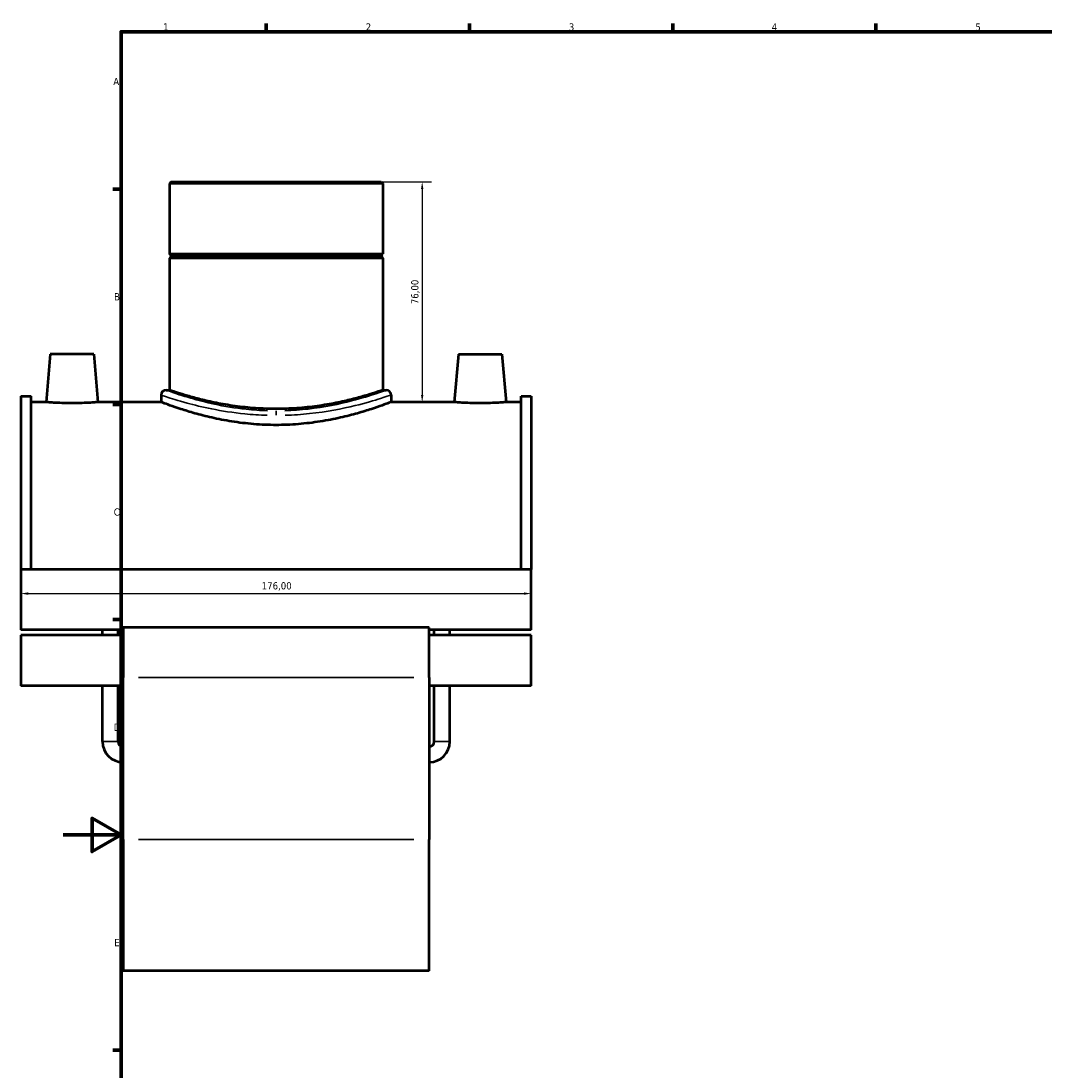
# Model space of a CAD drawing. Header units: millimetres. Extents: x -15 to 1098, y -217 to 1281.
# Tile 2 of 8: x -15 to 338, y 216 to 578. Entities that reach past the tile are written whole.
import ezdxf

# ---------------------------------------------------------------- set-up
doc = ezdxf.new("R2010")
doc.units = ezdxf.units.MM
for name, color, linetype, lineweight in [('Border (ISO)', 7, 'Continuous', 70), ('Dimension (ISO)', 7, 'Continuous', 25), ('Visible (ISO)', 7, 'Continuous', 50), ('Visible Narrow (ISO)', 7, 'Continuous', 35)]:
    doc.layers.add(name, color=color, linetype=linetype, lineweight=lineweight)
doc.styles.add('Note Text (ISO)', font='tahoma.ttf')
doc.dimstyles.new('Default (ISO)', dxfattribs={"dimtxt": 2.5, "dimasz": 2.5, "dimexe": 3.175, "dimexo": 0, "dimgap": 0.762, "dimtad": 1, "dimrnd": 1e-08, "dimzin": 0, "dimtxsty": 'Note Text (ISO)', "dimcen": 0.09, "dimdle": 10, "dimclrd": 256, "dimclre": 256, "dimclrt": 232, "dimazin": 0, "dimtfac": 1.40208, "dimtmove": 0, "dimatfit": 3, "dimfxl": 1, "dimtolj": 1, "dimtzin": 0, "dimlwd": -1, "dimlwe": -1, "dimarcsym": 0})

# ---------------------------------------------------------------- blocks, each defined once
blk = doc.blocks.new('Borders Default Border')
at = {"layer": 'Border (ISO)'}
for p, q in [((70.08, 574), (70.08, 576.9)), ((140.17, 574), (140.17, 576.9)), ((210.25, 574), (210.25, 576.9)), ((280.33, 574), (280.33, 576.9)), ((20, 519.75), (17.1, 519.75)), ((20, 445.5), (17.1, 445.5)), ((20, 371.25), (17.1, 371.25)), ((20, 222.75), (17.1, 222.75))]:
    blk.add_line(p, q, dxfattribs=at)
at = {"layer": 'Border (ISO)', "flags": 128}
for points in [[(20, 20), (20, 574), (821, 574), (821, 20), (20, 20)], [(0, 297), (20, 297), (10, 302.77), (10, 291.23), (20, 297)]]:
    blk.add_lwpolyline(points, dxfattribs=at)
at = {"layer": 'Border (ISO)', "color": 232, "true_color": 0xca0064, "char_height": 2.5, "attachment_point": 7, "style": 'Note Text (ISO)'}
for s, insert in [('1', (34.48, 574.4)), ('2', (104.37, 574.4)), ('3', (174.43, 574.35)), ('4', (244.42, 574.4)), ('5', (314.64, 574.35)), ('A', (17.29, 555.62)), ('B', (17.59, 481.37)), ('C', (17.43, 407.08)), ('D', (17.43, 332.88)), ('E', (17.64, 258.63))]:
    blk.add_mtext(s, dxfattribs=dict(at, insert=insert))
blk = doc.blocks.new('*D11')
at = {"layer": 'Defpoints', "color": 0, "transparency": 16777216}
for p in [(-14.54, 378.18), (161.46, 380.24), (161.46, 378.18)]:
    blk.add_point(p, dxfattribs=at)
at = {"layer": 'Dimension (ISO)', "transparency": 16777216}
blk.add_line((-12.04, 380.24), (158.96, 380.24), dxfattribs=at)
for points in [[(-12.04, 380.66), (-12.04, 379.82), (-14.54, 380.24)], [(158.96, 380.66), (158.96, 379.82), (161.46, 380.24)]]:
    blk.add_solid(points, dxfattribs=at)
at = {"layer": 'Dimension (ISO)', "color": 232, "true_color": 0xca0064, "transparency": 16777216, "insert": (68.5, 384.17), "char_height": 2.5, "attachment_point": 1, "style": 'Note Text (ISO)'}
blk.add_mtext('\\A1;176,00', dxfattribs=at)
blk = doc.blocks.new('*D12')
at = {"layer": 'Defpoints', "color": 0, "transparency": 16777216}
for p in [(73.46, 522.28), (123.85, 446.28), (124.02, 446.28)]:
    blk.add_point(p, dxfattribs=at)
at = {"layer": 'Dimension (ISO)', "transparency": 16777216}
for p, q in [((73.46, 522.28), (127.02, 522.28)), ((123.85, 519.78), (123.85, 448.78)), ((124.02, 446.28), (120.67, 446.28))]:
    blk.add_line(p, q, dxfattribs=at)
for points in [[(123.43, 519.78), (124.27, 519.78), (123.85, 522.28)], [(123.43, 448.78), (124.27, 448.78), (123.85, 446.28)]]:
    blk.add_solid(points, dxfattribs=at)
at = {"layer": 'Dimension (ISO)', "color": 232, "true_color": 0xca0064, "transparency": 16777216, "insert": (121.5, 484.28), "char_height": 2.5, "attachment_point": 5, "rotation": 90, "style": 'Note Text (ISO)'}
blk.add_mtext('\\A1;76,00', dxfattribs=at)

msp = doc.modelspace()

# ---------------------------------------------------------------- linework, layer by layer
at = {"layer": 'Visible (ISO)'}
for p, q in [((37.199, 522.277), (36.632, 521.711)), ((110.285, 521.711), (36.632, 521.711)), ((36.632, 521.711), (36.632, 497.444)), ((37.199, 522.277), (109.718, 522.277)), ((109.718, 522.277), (110.285, 521.711)), ((110.285, 521.711), (110.285, 497.444)), ((36.632, 497.444), (110.285, 497.444)), ((37.132, 496.944), (36.632, 497.444)), ((37.132, 496.444), (36.632, 495.944)), ((37.132, 496.944), (109.785, 496.944)), ((37.132, 496.944), (37.132, 496.444)), ((109.785, 496.444), (37.132, 496.444)), ((109.785, 496.944), (110.285, 497.444)), ((109.785, 496.944), (109.785, 496.444)), ((109.785, 496.444), (110.285, 495.944)), ((110.285, 495.944), (36.632, 495.944)), ((36.632, 495.944), (36.632, 450.417)), ((110.285, 495.944), (110.285, 450.417)), ((-4.441, 462.777), (-5.885, 446.277)), ((10.559, 462.777), (-4.441, 462.777)), ((10.559, 462.777), (12.002, 446.277)), ((136.359, 462.777), (134.915, 446.277)), ((136.359, 462.777), (151.359, 462.777)), ((151.359, 462.777), (152.802, 446.277)), ((35.499, 450.417), (36.632, 450.417)), ((110.285, 450.417), (111.418, 450.417)), ((-14.541, 448.347), (-14.541, 388.561)), ((-14.541, 448.347), (-11.021, 448.347)), ((-11.021, 388.561), (-11.021, 448.347)), ((-5.885, 446.277), (-11.021, 446.277)), ((33.799, 446.277), (12.002, 446.277)), ((33.799, 448.718), (33.799, 446.277)), ((113.118, 448.718), (113.118, 446.277)), ((134.915, 446.277), (113.118, 446.277)), ((157.939, 446.277), (152.802, 446.277)), ((157.939, 388.561), (157.939, 448.347)), ((157.939, 448.347), (161.459, 448.347)), ((161.459, 448.347), (161.459, 388.561)), ((-14.541, 388.561), (-14.541, 367.792)), ((161.459, 388.561), (-14.541, 388.561)), ((161.459, 367.792), (161.459, 388.561)), ((20.659, 367.792), (-14.541, 367.792)), ((-14.541, 365.895), (-14.541, 348.449)), ((20.659, 365.895), (-14.541, 365.895)), ((13.559, 365.895), (13.559, 367.792)), ((18.959, 365.895), (18.959, 367.792)), ((20.659, 368.595), (20.659, 351.334)), ((126.259, 368.595), (20.659, 368.595)), ((126.259, 351.334), (126.259, 368.595)), ((161.459, 367.792), (126.259, 367.792)), ((161.459, 365.895), (126.259, 365.895)), ((127.959, 365.895), (127.959, 367.792)), ((133.359, 365.895), (133.359, 367.792)), ((161.459, 348.449), (161.459, 365.895)), ((20.659, 295.395), (20.659, 351.334)), ((126.259, 351.334), (126.259, 295.395)), ((20.659, 348.449), (-14.541, 348.449)), ((13.559, 329.177), (13.559, 348.449)), ((18.959, 329.177), (18.959, 348.449)), ((161.459, 348.449), (126.259, 348.449)), ((127.959, 329.177), (127.959, 348.449)), ((133.359, 329.177), (133.359, 348.449)), ((20.659, 295.395), (20.659, 250.077)), ((126.259, 250.077), (126.259, 295.395)), ((126.259, 250.077), (20.659, 250.077))]:
    msp.add_line(p, q, dxfattribs=at)
for centre, radius, start, end in [((35.499, 448.718), 1.7, 90, 180), ((111.418, 448.718), 1.7, 0, 90), ((20.659, 329.177), 7.1, 180, 270), ((20.659, 329.177), 1.7, 180, 270), ((126.259, 329.177), 7.1, 270, 0), ((126.259, 329.177), 1.7, 270, 0)]:
    msp.add_arc(centre, radius, start, end, dxfattribs=at)
for points, knots in [([(110.285, 450.417), (110.285, 450.417), (110.06, 450.34), (109.119, 450.023), (108.403, 449.784), (106.518, 449.184), (105.347, 448.822), (102.65, 448.042), (101.123, 447.625), (97.874, 446.815), (96.038, 446.393), (92.036, 445.595), (89.869, 445.22), (85.339, 444.592), (82.971, 444.34), (78.198, 444.005), (75.792, 443.922), (71.125, 443.922), (68.719, 444.005), (63.946, 444.34), (61.579, 444.592), (57.048, 445.22), (54.882, 445.595), (50.879, 446.393), (49.043, 446.815), (45.794, 447.625), (44.268, 448.042), (41.57, 448.822), (40.4, 449.184), (38.514, 449.784), (37.798, 450.023), (36.857, 450.34), (36.632, 450.417), (36.632, 450.417)], [5.5980504, 5.5980504, 5.5980504, 5.5980504, 6.2976255, 6.2976255, 6.9972005, 6.9972005, 7.6967756, 7.6967756, 8.3963507, 8.3963507, 9.0962882, 9.0962882, 9.7962257, 9.7962257, 10.4961633, 10.4961633, 11.1961008, 11.1961008, 11.8960383, 11.8960383, 12.5959758, 12.5959758, 13.2959134, 13.2959134, 13.9958509, 13.9958509, 14.6954259, 14.6954259, 15.395001, 15.395001, 16.0945761, 16.0945761, 16.7941512, 16.7941512, 16.7941512, 16.7941512]), ([(3.059, 445.887), (1.932, 445.887), (0.732, 445.908), (-1.474, 445.982), (-2.48, 446.034), (-4.065, 446.132), (-4.752, 446.184), (-5.661, 446.257), (-5.885, 446.277), (-5.885, 446.277)], [2.701741, 2.701741, 2.701741, 2.701741, 3.0396064, 3.0396064, 3.3774717, 3.3774717, 3.7150416, 3.7150416, 4.0526116, 4.0526116, 4.0526116, 4.0526116]), ([(12.002, 446.277), (12.002, 446.277), (11.778, 446.257), (10.869, 446.184), (10.182, 446.132), (8.597, 446.034), (7.591, 445.982), (5.385, 445.908), (4.185, 445.887), (3.059, 445.887)], [6.7543526, 6.7543526, 6.7543526, 6.7543526, 7.0919225, 7.0919225, 7.4294925, 7.4294925, 7.7673578, 7.7673578, 8.1052231, 8.1052231, 8.1052231, 8.1052231]), ([(73.459, 438.378), (70.939, 438.378), (68.344, 438.48), (63.198, 438.892), (60.649, 439.202), (55.772, 439.97), (53.441, 440.428), (49.136, 441.401), (47.162, 441.914), (43.67, 442.897), (42.028, 443.403), (39.125, 444.347), (37.864, 444.785), (35.832, 445.511), (35.059, 445.8), (34.043, 446.183), (33.799, 446.277), (33.799, 446.277)], [0, 0, 0, 0, 0.7557228, 0.7557228, 1.5114457, 1.5114457, 2.2671685, 2.2671685, 3.0228914, 3.0228914, 3.7779793, 3.7779793, 4.5330671, 4.5330671, 5.288155, 5.288155, 6.0432429, 6.0432429, 6.0432429, 6.0432429]), ([(113.118, 446.277), (113.118, 446.277), (112.874, 446.183), (111.858, 445.8), (111.085, 445.511), (109.053, 444.785), (107.793, 444.347), (104.89, 443.403), (103.247, 442.897), (99.755, 441.914), (97.781, 441.401), (93.476, 440.428), (91.145, 439.97), (86.269, 439.202), (83.719, 438.892), (78.573, 438.48), (75.978, 438.378), (73.459, 438.378)], [18.1297287, 18.1297287, 18.1297287, 18.1297287, 18.8848166, 18.8848166, 19.6399044, 19.6399044, 20.3949923, 20.3949923, 21.1500802, 21.1500802, 21.905803, 21.905803, 22.6615259, 22.6615259, 23.4172487, 23.4172487, 24.1729716, 24.1729716, 24.1729716, 24.1729716]), ([(143.859, 445.887), (142.732, 445.887), (141.532, 445.908), (139.326, 445.982), (138.32, 446.034), (136.735, 446.132), (136.048, 446.184), (135.139, 446.257), (134.915, 446.277), (134.915, 446.277)], [0, 0, 0, 0, 0.3378653, 0.3378653, 0.6757306, 0.6757306, 1.0133006, 1.0133006, 1.3508705, 1.3508705, 1.3508705, 1.3508705]), ([(152.802, 446.277), (152.802, 446.277), (152.578, 446.257), (151.669, 446.184), (150.982, 446.132), (149.397, 446.034), (148.391, 445.982), (146.185, 445.908), (144.985, 445.887), (143.859, 445.887)], [4.0526116, 4.0526116, 4.0526116, 4.0526116, 4.3901815, 4.3901815, 4.7277514, 4.7277514, 5.0656168, 5.0656168, 5.4034821, 5.4034821, 5.4034821, 5.4034821])]:
    msp.add_open_spline(points, degree=3, knots=knots, dxfattribs=at)
at = {"layer": 'Visible Narrow (ISO)'}
for p, q in [((73.459, 443.231), (73.459, 441.786)), ((120.979, 351.334), (25.939, 351.334)), ((13.592, 329.177), (18.925, 329.177)), ((133.325, 329.177), (127.992, 329.177)), ((120.979, 295.395), (25.939, 295.395))]:
    msp.add_line(p, q, dxfattribs=at)
for points, knots in [([(70.456, 443.317), (67.979, 443.394), (65.524, 443.564), (59.241, 444.227), (55.539, 444.853), (49.158, 446.215), (46.416, 446.934), (41.032, 448.492), (38.684, 449.292), (36.386, 450.095), (35.846, 450.289), (35.62, 450.372)], [12.3774186, 12.3774186, 12.3774186, 12.3774186, 13.1261493, 13.1261493, 14.3539896, 14.3539896, 15.4804831, 15.4804831, 16.9558621, 16.9558621, 17.8114107, 17.8114107, 17.8114107, 17.8114107]), ([(111.299, 450.374), (110.941, 450.244), (109.777, 449.816), (105.866, 448.509), (103.006, 447.603), (95.29, 445.606), (90.128, 444.529), (81.896, 443.601), (79.192, 443.403), (76.461, 443.317)], [30.4907167, 30.4907167, 30.4907167, 30.4907167, 31.8486948, 31.8486948, 33.3184412, 33.3184412, 35.099052, 35.099052, 35.9247024, 35.9247024, 35.9247024, 35.9247024]), ([(33.926, 448.673), (34.162, 448.592), (34.726, 448.4), (37.127, 447.61), (39.58, 446.822), (45.205, 445.289), (48.07, 444.581), (54.737, 443.241), (58.604, 442.625), (65.169, 441.973), (67.734, 441.806), (70.321, 441.73)], [-17.8114107, -17.8114107, -17.8114107, -17.8114107, -16.9558621, -16.9558621, -15.4804831, -15.4804831, -14.3539896, -14.3539896, -13.1261493, -13.1261493, -12.3774186, -12.3774186, -12.3774186, -12.3774186]), ([(76.596, 441.73), (79.449, 441.814), (82.274, 442.009), (90.875, 442.923), (96.268, 443.982), (104.329, 445.948), (107.318, 446.84), (111.403, 448.126), (112.62, 448.547), (112.993, 448.675)], [-35.9247024, -35.9247024, -35.9247024, -35.9247024, -35.099052, -35.099052, -33.3184412, -33.3184412, -31.8486948, -31.8486948, -30.4907167, -30.4907167, -30.4907167, -30.4907167])]:
    msp.add_open_spline(points, degree=3, knots=knots, dxfattribs=at)

# ---------------------------------------------------------------- block references
msp.add_blockref('Borders Default Border', (0, 0))

# ---------------------------------------------------------------- dimensions: what is measured, and where the dimension line sits
at = {"layer": 'Dimension (ISO)'}
dim = msp.add_linear_dim(base=(123.849, 446.277), p1=(73.459, 522.277), p2=(124.016, 446.277), angle=90, dimstyle='Default (ISO)', dxfattribs=at)
dim.commit()
dim.dimension.update_dxf_attribs({"geometry": '*D12', "text_midpoint": (121.501, 484.277)})
dim = msp.add_linear_dim(base=(161.459, 380.241), p1=(-14.541, 378.176), p2=(161.459, 378.176), angle=180, dimstyle='Default (ISO)', override={"dimdec": 2, "dimse1": 1, "dimse2": 1, "dimtp": 0, "dimtm": 0, "dimtdec": 2, "dimtofl": 0, "dimatfit": 1}, dxfattribs=at)
dim.commit()
dim.dimension.update_dxf_attribs({"geometry": '*D11', "text_midpoint": (73.459, 380.241), "dimtype": 160})

doc.saveas('drawing.dxf')
